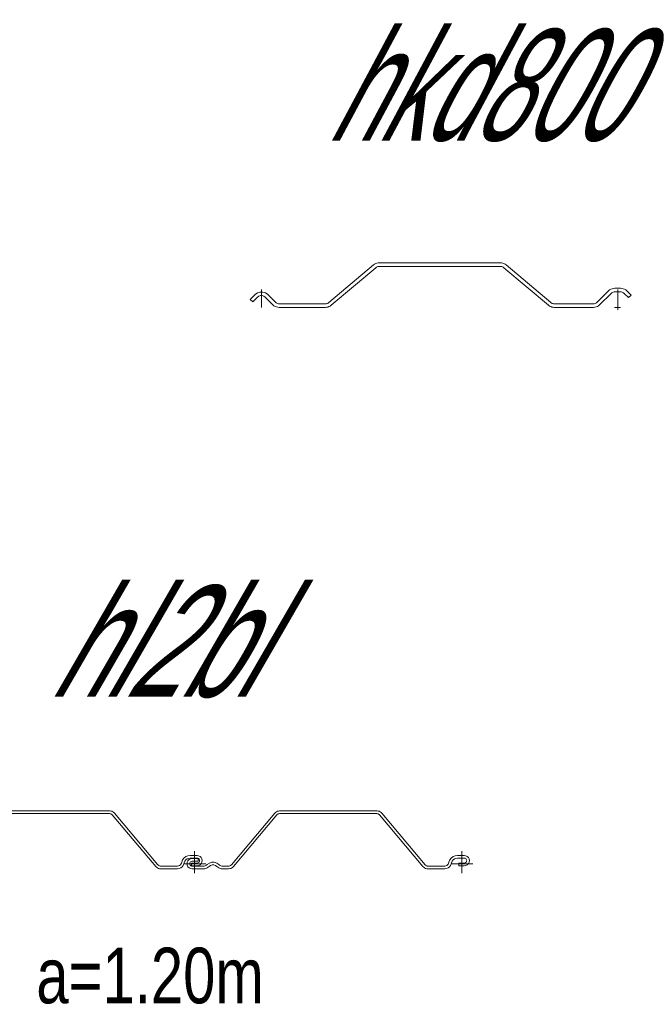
# Model space of a CAD drawing. Extents: x 1.5 to 9.7, y -20.6 to -8.6.
# Tile 6 of 13: x 5.7 to 7.1, y -16.8 to -14.6. Entities that reach past the tile are written whole.
import ezdxf
from ezdxf.enums import TextEntityAlignment as Align

# ---------------------------------------------------------------- set-up
doc = ezdxf.new("R2010")
doc.units = 0
doc.header["$MEASUREMENT"] = 0
doc.linetypes.add('AUSGEZOGEN', pattern=[0])
doc.layers.add('FREIER_TEXT', color=2, linetype='AUSGEZOGEN')
doc.layers.add('STAHL', color=9, linetype='AUSGEZOGEN', lineweight=13)

# ---------------------------------------------------------------- blocks, each defined once
blk = doc.blocks.new('hkd800')
at = {"layer": 'STAHL'}
for p, q in [((0.25207, 0.07532), (0.15135, -0.00919)), ((0.15649, -0.01532), (0.25721, 0.06919)), ((0.25432, 0.07696), (0.25207, 0.07532)), ((0.25679, 0.07827), (0.25432, 0.07696)), ((0.25941, 0.07922), (0.25679, 0.07827)), ((0.25721, 0.06919), (0.25856, 0.07018)), ((0.25856, 0.07018), (0.26004, 0.07096)), ((0.26214, 0.0798), (0.25941, 0.07922)), ((0.26004, 0.07096), (0.26161, 0.07153)), ((0.26161, 0.07153), (0.26325, 0.07188)), ((0.26492, 0.08), (0.26214, 0.0798)), ((0.26325, 0.07188), (0.26492, 0.072)), ((0.53636, 0.08), (0.26492, 0.08)), ((0.26492, 0.072), (0.53636, 0.072)), ((0.53915, 0.0798), (0.53636, 0.08)), ((0.53636, 0.072), (0.53803, 0.07188)), ((0.53803, 0.07188), (0.53967, 0.07153)), ((0.54188, 0.07922), (0.53915, 0.0798)), ((0.53967, 0.07153), (0.54124, 0.07096)), ((0.54124, 0.07096), (0.54272, 0.07018)), ((0.5445, 0.07827), (0.54188, 0.07922)), ((0.54272, 0.07018), (0.54408, 0.06919)), ((0.54408, 0.06919), (0.6448, -0.01532)), ((0.54696, 0.07696), (0.5445, 0.07827)), ((0.54922, 0.07532), (0.54696, 0.07696)), ((0.64994, -0.00919), (0.54922, 0.07532)), ((0.7904, 0.02276), (0.78742, 0.02208)), ((0.79357, 0.023), (0.7904, 0.02276)), ((0.80643, 0.023), (0.79357, 0.023)), ((0.80956, 0.02275), (0.80643, 0.023)), ((0.81261, 0.02202), (0.80956, 0.02275)), ((-0.01414, 0.00886), (-0.025, -0.002)), ((-0.01934, -0.00766), (-0.00848, 0.0032)), ((-0.00908, 0.01254), (-0.01414, 0.00886)), ((-0.00313, 0.01447), (-0.00908, 0.01254)), ((-0.00848, 0.0032), (-0.00545, 0.00541)), ((-0.00545, 0.00541), (-0.00188, 0.00657)), ((0.00313, 0.01447), (-0.00313, 0.01447)), ((-0.00188, 0.00657), (0.00188, 0.00657)), ((0, -0.02), (0, 0.02)), ((0.00188, 0.00657), (0.00545, 0.00541)), ((0.00908, 0.01254), (0.00313, 0.01447)), ((0.00545, 0.00541), (0.00849, 0.0032)), ((0.00849, 0.0032), (0.02583, -0.01414)), ((0.01414, 0.00886), (0.00908, 0.01254)), ((0.03149, -0.00849), (0.01414, 0.00886)), ((0.77943, 0.01714), (0.7538, -0.00849)), ((0.75945, -0.01414), (0.78508, 0.01148)), ((0.78181, 0.01918), (0.77943, 0.01714)), ((0.78449, 0.02082), (0.78181, 0.01918)), ((0.78742, 0.02208), (0.78449, 0.02082)), ((0.78508, 0.01148), (0.78651, 0.01271)), ((0.78651, 0.01271), (0.78812, 0.01369)), ((0.78812, 0.01369), (0.78983, 0.0144)), ((0.78983, 0.0144), (0.79169, 0.01485)), ((0.79169, 0.01485), (0.79357, 0.015)), ((0.79357, 0.015), (0.80621, 0.015)), ((0.8, 0.02), (0.8, -0.02577)), ((0.80621, 0.015), (0.80809, 0.01485)), ((0.80809, 0.01485), (0.80992, 0.01441)), ((0.80992, 0.01441), (0.81166, 0.01369)), ((0.81166, 0.01369), (0.81327, 0.01271)), ((0.81551, 0.02082), (0.81261, 0.02202)), ((0.81327, 0.01271), (0.8147, 0.01148)), ((0.8147, 0.01148), (0.82423, 0.00195)), ((0.81819, 0.01918), (0.81551, 0.02082)), ((0.82058, 0.01714), (0.81819, 0.01918)), ((0.83, 0.00772), (0.82058, 0.01714)), ((0.82423, 0.00195), (0.83, 0.00772)), ((-0.025, -0.002), (-0.01934, -0.00766)), ((0.02583, -0.01414), (0.02822, -0.01618)), ((0.02822, -0.01618), (0.03089, -0.01782)), ((0.03089, -0.01782), (0.03379, -0.01902)), ((0.03292, -0.00971), (0.03149, -0.00849)), ((0.03452, -0.01069), (0.03292, -0.00971)), ((0.03379, -0.01902), (0.03684, -0.01975)), ((0.03626, -0.01141), (0.03452, -0.01069)), ((0.03809, -0.01185), (0.03626, -0.01141)), ((0.03684, -0.01975), (0.03997, -0.02)), ((0.03997, -0.012), (0.03809, -0.01185)), ((0.14363, -0.012), (0.03997, -0.012)), ((0.03997, -0.02), (0.14363, -0.02)), ((0.1453, -0.01188), (0.14363, -0.012)), ((0.14363, -0.02), (0.14642, -0.01981)), ((0.14694, -0.01154), (0.1453, -0.01188)), ((0.14642, -0.01981), (0.14915, -0.01923)), ((0.14851, -0.01096), (0.14694, -0.01154)), ((0.14999, -0.01018), (0.14851, -0.01096)), ((0.14915, -0.01923), (0.15177, -0.01827)), ((0.15135, -0.00919), (0.14999, -0.01018)), ((0.15177, -0.01827), (0.15423, -0.01696)), ((0.15423, -0.01696), (0.15649, -0.01532)), ((0.6448, -0.01532), (0.64705, -0.01696)), ((0.64705, -0.01696), (0.64952, -0.01827)), ((0.64952, -0.01827), (0.65214, -0.01923)), ((0.65129, -0.01018), (0.64994, -0.00919)), ((0.65277, -0.01096), (0.65129, -0.01018)), ((0.65214, -0.01923), (0.65487, -0.01981)), ((0.65434, -0.01154), (0.65277, -0.01096)), ((0.65598, -0.01188), (0.65434, -0.01154)), ((0.65487, -0.01981), (0.65765, -0.02)), ((0.65765, -0.012), (0.65598, -0.01188)), ((0.74531, -0.012), (0.65765, -0.012)), ((0.65765, -0.02), (0.74531, -0.02)), ((0.74719, -0.01185), (0.74531, -0.012)), ((0.74531, -0.02), (0.74844, -0.01975)), ((0.74902, -0.01141), (0.74719, -0.01185)), ((0.74844, -0.01975), (0.75149, -0.01902)), ((0.75076, -0.01069), (0.74902, -0.01141)), ((0.75237, -0.00971), (0.75076, -0.01069)), ((0.75149, -0.01902), (0.75439, -0.01782)), ((0.7538, -0.00849), (0.75237, -0.00971)), ((0.75439, -0.01782), (0.75707, -0.01618)), ((0.75707, -0.01618), (0.75945, -0.01414)), ((0.79309, -0.02), (0.80596, -0.02))]:
    blk.add_line(p, q, dxfattribs=at)
blk = doc.blocks.new('hl2bl')
at = {"layer": 'STAHL'}
for p, q in [((0.0826, -0.00264), (0.18005, 0.1135)), ((0.18005, 0.1135), (0.18178, 0.11522)), ((0.18178, 0.11522), (0.18378, 0.11662)), ((0.18378, 0.11662), (0.18599, 0.11766)), ((0.18564, 0.11063), (0.18465, 0.10964)), ((0.18678, 0.11143), (0.18564, 0.11063)), ((0.18599, 0.11766), (0.18835, 0.11829)), ((0.18804, 0.11202), (0.18678, 0.11143)), ((0.18939, 0.11238), (0.18804, 0.11202)), ((0.18835, 0.11829), (0.19078, 0.1185)), ((0.19078, 0.1125), (0.18939, 0.11238)), ((0.19078, 0.1185), (0.40959, 0.1185)), ((0.40922, 0.1125), (0.19078, 0.1125)), ((0.41061, 0.11238), (0.40922, 0.1125)), ((0.40959, 0.1185), (0.41202, 0.11829)), ((0.41196, 0.11202), (0.41061, 0.11238)), ((0.41322, 0.11143), (0.41196, 0.11202)), ((0.41202, 0.11829), (0.41438, 0.11766)), ((0.41436, 0.11063), (0.41322, 0.11143)), ((0.41535, 0.10964), (0.41436, 0.11063)), ((0.41438, 0.11766), (0.41659, 0.11662)), ((0.41659, 0.11662), (0.41859, 0.11522)), ((0.41859, 0.11522), (0.42031, 0.1135)), ((0.42031, 0.1135), (0.51777, -0.00264)), ((0.6826, -0.00264), (0.78005, 0.1135)), ((0.78005, 0.1135), (0.78178, 0.11522)), ((0.78178, 0.11522), (0.78378, 0.11662)), ((0.78378, 0.11662), (0.78599, 0.11766)), ((0.78564, 0.11063), (0.78465, 0.10964)), ((0.78678, 0.11143), (0.78564, 0.11063)), ((0.78599, 0.11766), (0.78835, 0.11829)), ((0.78804, 0.11202), (0.78678, 0.11143)), ((0.78939, 0.11238), (0.78804, 0.11202)), ((0.78835, 0.11829), (0.79078, 0.1185)), ((0.79078, 0.1125), (0.78939, 0.11238)), ((0.79078, 0.1185), (1.00959, 0.1185)), ((1.00922, 0.1125), (0.79078, 0.1125)), ((1.01061, 0.11238), (1.00922, 0.1125)), ((1.00959, 0.1185), (1.01202, 0.11829)), ((1.01196, 0.11202), (1.01061, 0.11238)), ((1.01322, 0.11143), (1.01196, 0.11202)), ((1.01202, 0.11829), (1.01438, 0.11766)), ((1.01436, 0.11063), (1.01322, 0.11143)), ((1.01535, 0.10964), (1.01436, 0.11063)), ((1.01438, 0.11766), (1.01659, 0.11662)), ((1.01659, 0.11662), (1.01859, 0.11522)), ((1.01859, 0.11522), (1.02031, 0.1135)), ((1.02031, 0.1135), (1.11777, -0.00264)), ((0.18465, 0.10964), (0.0872, -0.0065)), ((0.5128, -0.0065), (0.41535, 0.10964)), ((0.78465, 0.10964), (0.6872, -0.0065)), ((1.1128, -0.0065), (1.01535, 0.10964)), ((0, -0.0215), (0, 0.0285)), ((0.6, -0.0215), (0.6, 0.0285)), ((0.6, 0.0285), (0.6, -0.0215)), ((1.2, 0.0285), (1.2, -0.0215)), ((-0.025, 0), (0.025, 0)), ((-0.01695, -0.00001), (-0.01644, 0.00355)), ((-0.01644, 0.00355), (-0.0148, 0.00676)), ((-0.0148, 0.00676), (-0.01226, 0.0093)), ((-0.01226, 0.0093), (-0.00905, 0.01094)), ((-0.01073, 0.0017), (-0.011, 0)), ((-0.011, 0), (-0.01073, -0.0017)), ((-0.011, 0), (-0.011, 0)), ((-0.0099, 0.00325), (-0.01073, 0.0017)), ((-0.00868, 0.00447), (-0.0099, 0.00325)), ((-0.00905, 0.01094), (-0.0055, 0.0115)), ((-0.0072, 0.00523), (-0.00868, 0.00447)), ((-0.0055, 0.0055), (-0.0072, 0.00523)), ((-0.0055, 0.0115), (0.008, 0.0115)), ((0.008, 0.0055), (-0.0055, 0.0055)), ((0.008, 0.0115), (0.008, 0.0055)), ((0.02864, -0.00191), (0.03317, 0.00151)), ((0.03317, 0.00151), (0.03854, 0.00325)), ((0.03854, 0.00325), (0.04431, 0.0033)), ((0.04431, 0.0033), (0.04973, 0.00151)), ((0.04973, 0.00151), (0.05428, -0.00191)), ((0.5695, -0.001), (0.5704, 0.00117)), ((0.5704, 0.00117), (0.57107, 0.00368)), ((0.57107, 0.00368), (0.57307, 0.0085)), ((0.57307, 0.0085), (0.57624, 0.01264)), ((0.575, 0), (0.625, 0)), ((0.575, 0), (0.625, 0)), ((0.57686, 0.00212), (0.57619, -0.00038)), ((0.57624, 0.01264), (0.58039, 0.01582)), ((0.57826, 0.0055), (0.57686, 0.00212)), ((0.58049, 0.0084), (0.57826, 0.0055)), ((0.58039, 0.01582), (0.58521, 0.01782)), ((0.58333, 0.01059), (0.58049, 0.0084)), ((0.58305, -0.00001), (0.58356, 0.00355)), ((0.58676, 0.01202), (0.58333, 0.01059)), ((0.58356, 0.00355), (0.5852, 0.00676)), ((0.5852, 0.00676), (0.58774, 0.0093)), ((0.58521, 0.01782), (0.59039, 0.0185)), ((0.59041, 0.01256), (0.58676, 0.01202)), ((0.58774, 0.0093), (0.59095, 0.01094)), ((0.58927, 0.0017), (0.589, 0)), ((0.589, 0), (0.58927, -0.0017)), ((0.589, 0), (0.589, 0)), ((0.5901, 0.00325), (0.58927, 0.0017)), ((0.59132, 0.00447), (0.5901, 0.00325)), ((0.59039, 0.0185), (0.6055, 0.0185)), ((0.6055, 0.0125), (0.59041, 0.01256)), ((0.59095, 0.01094), (0.5945, 0.0115)), ((0.5928, 0.00523), (0.59132, 0.00447)), ((0.5945, 0.0055), (0.5928, 0.00523)), ((0.593, 0.0015), (0.6055, 0.0015)), ((0.593, -0.0045), (0.593, 0.0015)), ((0.5945, 0.0115), (0.608, 0.0115)), ((0.608, 0.0055), (0.5945, 0.0055)), ((0.6055, 0.0185), (0.60904, 0.01794)), ((0.6072, 0.01223), (0.6055, 0.0125)), ((0.6055, 0.0015), (0.6072, 0.00177)), ((0.60873, 0.01145), (0.6072, 0.01223)), ((0.6072, 0.00177), (0.60878, 0.00259)), ((0.608, 0.0115), (0.608, 0.0055)), ((0.60995, 0.01023), (0.60873, 0.01145)), ((0.60878, 0.00259), (0.60995, 0.00377)), ((0.60904, 0.01794), (0.61232, 0.01636)), ((0.61073, 0.0087), (0.60995, 0.01023)), ((0.60995, 0.00377), (0.61073, 0.0053)), ((0.611, 0.007), (0.61073, 0.0087)), ((0.61073, 0.0053), (0.611, 0.007)), ((0.611, 0.007), (0.611, 0.007)), ((0.6148, 0.00024), (0.61226, -0.0023)), ((0.61232, 0.01636), (0.6148, 0.01376)), ((0.6148, 0.01376), (0.61639, 0.01059)), ((0.61639, 0.0035), (0.6148, 0.00024)), ((0.61639, 0.01059), (0.617, 0.007)), ((0.617, 0.007), (0.61639, 0.0035)), ((0.617, 0.007), (0.617, 0.007)), ((0.62864, -0.00191), (0.63317, 0.00151)), ((0.63317, 0.00151), (0.63854, 0.00325)), ((0.63854, 0.00325), (0.64431, 0.0033)), ((0.64431, 0.0033), (0.64973, 0.00151)), ((0.64973, 0.00151), (0.65428, -0.00191)), ((1.1695, -0.001), (1.1704, 0.00117)), ((1.1704, 0.00117), (1.17107, 0.00368)), ((1.17107, 0.00368), (1.17307, 0.0085)), ((1.17307, 0.0085), (1.17624, 0.01264)), ((1.175, 0), (1.225, 0)), ((1.17686, 0.00212), (1.17619, -0.00038)), ((1.17624, 0.01264), (1.18039, 0.01582)), ((1.17826, 0.0055), (1.17686, 0.00212)), ((1.18049, 0.0084), (1.17826, 0.0055)), ((1.18039, 0.01582), (1.18521, 0.01782)), ((1.18333, 0.01059), (1.18049, 0.0084)), ((1.18676, 0.01202), (1.18333, 0.01059)), ((1.18521, 0.01782), (1.19039, 0.0185)), ((1.19041, 0.01256), (1.18676, 0.01202)), ((1.19039, 0.0185), (1.2055, 0.0185)), ((1.2055, 0.0125), (1.19041, 0.01256)), ((1.193, 0.0015), (1.2055, 0.0015)), ((1.193, -0.0045), (1.193, 0.0015)), ((1.2055, 0.0185), (1.20904, 0.01794)), ((1.2072, 0.01223), (1.2055, 0.0125)), ((1.2055, 0.0015), (1.2072, 0.00177)), ((1.20873, 0.01145), (1.2072, 0.01223)), ((1.2072, 0.00177), (1.20878, 0.00259)), ((1.20995, 0.01023), (1.20873, 0.01145)), ((1.20878, 0.00259), (1.20995, 0.00377)), ((1.20904, 0.01794), (1.21232, 0.01636)), ((1.21073, 0.0087), (1.20995, 0.01023)), ((1.20995, 0.00377), (1.21073, 0.0053)), ((1.211, 0.007), (1.21073, 0.0087)), ((1.21073, 0.0053), (1.211, 0.007)), ((1.211, 0.007), (1.211, 0.007)), ((1.2148, 0.00024), (1.21226, -0.0023)), ((1.21232, 0.01636), (1.2148, 0.01376)), ((1.2148, 0.01376), (1.21639, 0.01059)), ((1.21639, 0.0035), (1.2148, 0.00024)), ((1.21639, 0.01059), (1.217, 0.007)), ((1.217, 0.007), (1.21639, 0.0035)), ((1.217, 0.007), (1.217, 0.007)), ((-0.01644, -0.00355), (-0.01695, -0.00001)), ((-0.0148, -0.00676), (-0.01644, -0.00355)), ((-0.01226, -0.0093), (-0.0148, -0.00676)), ((-0.00905, -0.01094), (-0.01226, -0.0093)), ((-0.01073, -0.0017), (-0.00995, -0.00323)), ((-0.00995, -0.00323), (-0.00873, -0.00445)), ((-0.0055, -0.0115), (-0.00905, -0.01094)), ((-0.00873, -0.00445), (-0.0072, -0.00523)), ((-0.0072, -0.00523), (-0.0055, -0.0055)), ((-0.0055, -0.0055), (0.02, -0.0055)), ((0.02, -0.0115), (-0.0055, -0.0115)), ((0.02, -0.0055), (0.0219, -0.00535)), ((0.02286, -0.01127), (0.02, -0.0115)), ((0.0219, -0.00535), (0.02376, -0.0049)), ((0.02564, -0.01059), (0.02286, -0.01127)), ((0.02376, -0.0049), (0.02552, -0.00421)), ((0.02552, -0.00421), (0.02714, -0.00314)), ((0.02828, -0.00948), (0.02564, -0.01059)), ((0.02714, -0.00314), (0.02864, -0.00191)), ((0.03067, -0.00801), (0.02828, -0.00948)), ((0.03288, -0.00608), (0.03067, -0.00801)), ((0.03288, -0.00608), (0.03287, -0.00608)), ((0.03593, -0.00382), (0.03288, -0.00608)), ((0.03949, -0.00259), (0.03593, -0.00382)), ((0.04335, -0.00263), (0.03949, -0.00259)), ((0.04697, -0.00382), (0.04335, -0.00263)), ((0.05003, -0.00608), (0.04697, -0.00382)), ((0.05219, -0.00797), (0.05003, -0.00608)), ((0.05003, -0.00608), (0.05003, -0.00608)), ((0.05462, -0.00948), (0.05219, -0.00797)), ((0.05428, -0.00191), (0.05577, -0.00313)), ((0.05726, -0.01059), (0.05462, -0.00948)), ((0.05577, -0.00313), (0.05738, -0.00416)), ((0.05998, -0.01127), (0.05726, -0.01059)), ((0.05738, -0.00416), (0.05914, -0.0049)), ((0.05914, -0.0049), (0.06093, -0.0053)), ((0.0629, -0.0115), (0.05998, -0.01127)), ((0.06093, -0.0053), (0.0629, -0.0055)), ((0.0629, -0.0055), (0.07647, -0.0055)), ((0.07647, -0.0115), (0.0629, -0.0115)), ((0.07647, -0.0055), (0.07786, -0.00538)), ((0.07884, -0.01114), (0.07647, -0.0115)), ((0.07786, -0.00538), (0.07921, -0.00502)), ((0.08128, -0.01059), (0.07884, -0.01114)), ((0.07921, -0.00502), (0.08047, -0.00443)), ((0.08047, -0.00443), (0.08161, -0.00363)), ((0.08347, -0.00962), (0.08128, -0.01059)), ((0.08161, -0.00363), (0.0826, -0.00264)), ((0.08549, -0.00829), (0.08347, -0.00962)), ((0.0872, -0.0065), (0.08549, -0.00829)), ((0.51459, -0.00817), (0.5128, -0.0065)), ((0.51655, -0.00961), (0.51459, -0.00817)), ((0.51874, -0.01066), (0.51655, -0.00961)), ((0.51777, -0.00264), (0.51875, -0.00363)), ((0.52115, -0.01132), (0.51874, -0.01066)), ((0.51875, -0.00363), (0.51989, -0.00443)), ((0.51989, -0.00443), (0.52115, -0.00502)), ((0.52115, -0.00502), (0.52246, -0.00542)), ((0.52351, -0.01145), (0.52115, -0.01132)), ((0.52246, -0.00542), (0.52389, -0.0055)), ((0.5617, -0.0115), (0.52351, -0.01145)), ((0.52389, -0.0055), (0.5617, -0.0055)), ((0.5617, -0.0055), (0.56404, -0.00502)), ((0.56558, -0.01099), (0.5617, -0.0115)), ((0.56404, -0.00502), (0.5662, -0.00429)), ((0.5692, -0.00949), (0.56558, -0.01099)), ((0.5662, -0.00429), (0.56811, -0.00292)), ((0.56811, -0.00292), (0.5695, -0.001)), ((0.57231, -0.00712), (0.5692, -0.00949)), ((0.57469, -0.004), (0.57231, -0.00712)), ((0.57619, -0.00038), (0.57469, -0.004)), ((0.58356, -0.00355), (0.58305, -0.00001)), ((0.5852, -0.00676), (0.58356, -0.00355)), ((0.58774, -0.0093), (0.5852, -0.00676)), ((0.59095, -0.01094), (0.58774, -0.0093)), ((0.58927, -0.0017), (0.59005, -0.00323)), ((0.59005, -0.00323), (0.59127, -0.00445)), ((0.5945, -0.0115), (0.59095, -0.01094)), ((0.59127, -0.00445), (0.5928, -0.00523)), ((0.5928, -0.00523), (0.5945, -0.0055)), ((0.6055, -0.0045), (0.593, -0.0045)), ((0.5945, -0.0055), (0.62, -0.0055)), ((0.62, -0.0115), (0.5945, -0.0115)), ((0.60904, -0.00384), (0.6055, -0.0045)), ((0.61226, -0.0023), (0.60904, -0.00384)), ((0.62, -0.0055), (0.6219, -0.00535)), ((0.62286, -0.01127), (0.62, -0.0115)), ((0.6219, -0.00535), (0.62376, -0.0049)), ((0.62564, -0.01059), (0.62286, -0.01127)), ((0.62376, -0.0049), (0.62552, -0.00421)), ((0.62552, -0.00421), (0.62714, -0.00314)), ((0.62828, -0.00948), (0.62564, -0.01059)), ((0.62714, -0.00314), (0.62864, -0.00191)), ((0.63067, -0.00801), (0.62828, -0.00948)), ((0.63288, -0.00608), (0.63067, -0.00801)), ((0.63288, -0.00608), (0.63287, -0.00608)), ((0.63593, -0.00382), (0.63288, -0.00608)), ((0.63949, -0.00259), (0.63593, -0.00382)), ((0.64335, -0.00263), (0.63949, -0.00259)), ((0.64697, -0.00382), (0.64335, -0.00263)), ((0.65003, -0.00608), (0.64697, -0.00382)), ((0.65219, -0.00797), (0.65003, -0.00608)), ((0.65003, -0.00608), (0.65003, -0.00608)), ((0.65462, -0.00948), (0.65219, -0.00797)), ((0.65428, -0.00191), (0.65577, -0.00313)), ((0.65726, -0.01059), (0.65462, -0.00948)), ((0.65577, -0.00313), (0.65738, -0.00416)), ((0.65998, -0.01127), (0.65726, -0.01059)), ((0.65738, -0.00416), (0.65914, -0.0049)), ((0.65914, -0.0049), (0.66093, -0.0053)), ((0.6629, -0.0115), (0.65998, -0.01127)), ((0.66093, -0.0053), (0.6629, -0.0055)), ((0.6629, -0.0055), (0.67647, -0.0055)), ((0.67647, -0.0115), (0.6629, -0.0115)), ((0.67647, -0.0055), (0.67786, -0.00538)), ((0.67884, -0.01114), (0.67647, -0.0115)), ((0.67786, -0.00538), (0.67921, -0.00502)), ((0.68128, -0.01059), (0.67884, -0.01114)), ((0.67921, -0.00502), (0.68047, -0.00443)), ((0.68047, -0.00443), (0.68161, -0.00363)), ((0.68347, -0.00962), (0.68128, -0.01059)), ((0.68161, -0.00363), (0.6826, -0.00264)), ((0.68549, -0.00829), (0.68347, -0.00962)), ((0.6872, -0.0065), (0.68549, -0.00829)), ((1.11459, -0.00817), (1.1128, -0.0065)), ((1.11655, -0.00961), (1.11459, -0.00817)), ((1.11874, -0.01066), (1.11655, -0.00961)), ((1.11777, -0.00264), (1.11875, -0.00363)), ((1.12115, -0.01132), (1.11874, -0.01066)), ((1.11875, -0.00363), (1.11989, -0.00443)), ((1.11989, -0.00443), (1.12115, -0.00502)), ((1.12115, -0.00502), (1.12246, -0.00542)), ((1.12351, -0.01145), (1.12115, -0.01132)), ((1.12246, -0.00542), (1.12389, -0.0055)), ((1.1617, -0.0115), (1.12351, -0.01145)), ((1.12389, -0.0055), (1.1617, -0.0055)), ((1.1617, -0.0055), (1.16404, -0.00502)), ((1.16558, -0.01099), (1.1617, -0.0115)), ((1.16404, -0.00502), (1.1662, -0.00429)), ((1.1692, -0.00949), (1.16558, -0.01099)), ((1.1662, -0.00429), (1.16811, -0.00292)), ((1.16811, -0.00292), (1.1695, -0.001)), ((1.17231, -0.00712), (1.1692, -0.00949)), ((1.17469, -0.004), (1.17231, -0.00712)), ((1.17619, -0.00038), (1.17469, -0.004)), ((1.2055, -0.0045), (1.193, -0.0045)), ((1.20904, -0.00384), (1.2055, -0.0045)), ((1.21226, -0.0023), (1.20904, -0.00384))]:
    blk.add_line(p, q, dxfattribs=at)

msp = doc.modelspace()

# ---------------------------------------------------------------- block references
at = {"layer": 'STAHL'}
for name, p in [('hkd800', (6.25, -15.23)), ('hl2bl', (5.5, -16.5))]:
    msp.add_blockref(name, p, dxfattribs=at)

# ---------------------------------------------------------------- texts
at = {"layer": 'FREIER_TEXT', "oblique": 30, "width": 0.65}
for s, p in [('hkd800', (6.75, -14.75)), ('hl2bl', (6, -16))]:
    msp.add_text(s, height=0.25, dxfattribs=at).set_placement(p, align=Align.MIDDLE_CENTER)
at = {"layer": 'FREIER_TEXT', "width": 0.77949}
msp.add_text('a=1.20m', height=0.125, dxfattribs=at).set_placement((6, -16.75126), align=Align.MIDDLE_CENTER)

doc.saveas('drawing.dxf')
